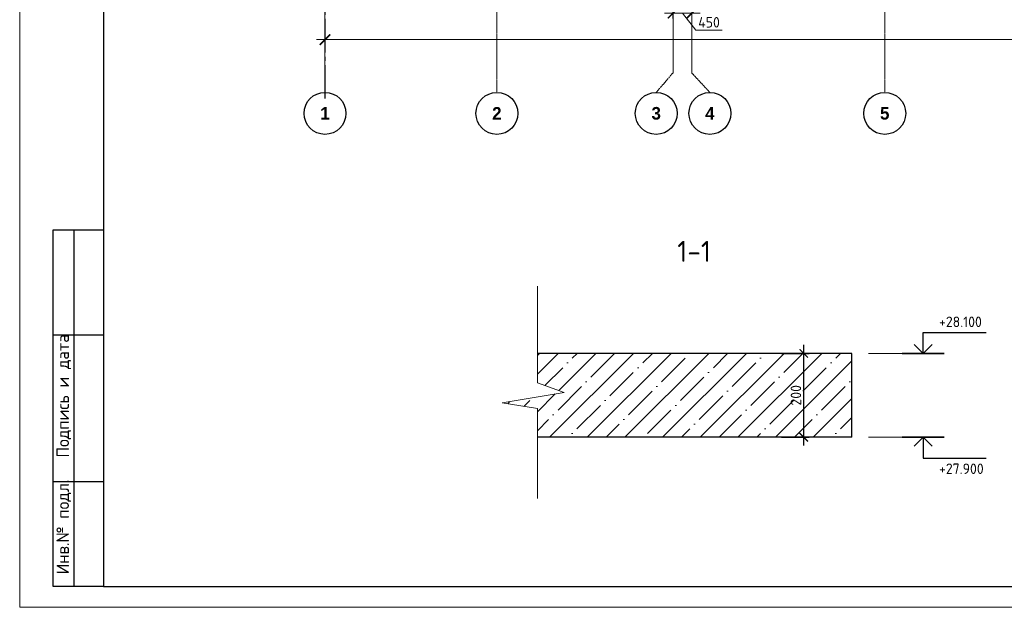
# Model space of a CAD drawing. Header units: millimetres. Extents: x -42044588 to 856694, y -806701 to 941911.
# Tile 117 of 256: x -203651 to -180168, y -299816 to -285803. Entities that reach past the tile are written whole.
import ezdxf
from ezdxf.enums import TextEntityAlignment as Align

# ---------------------------------------------------------------- set-up
doc = ezdxf.new("R2010")
doc.units = ezdxf.units.MM
doc.linetypes.add('______5', pattern=[1100, 800, -100, 100, -100])
doc.linetypes.add('осевая', pattern=[50.8, 31.75, -6.35, 6.35, -6.35])
for name, color, linetype, lineweight in [('0 Фундамент', 5, 'Continuous', 30), ('A-ANNO-NOTE-1', 7, 'Continuous', 35), ('A-ANNO-NOTE-2', 7, 'Continuous', 18), ('G-ANNO-DIMS', 7, 'Continuous', 9), ('G-ANNO-DIMS-1', 7, 'Continuous', 18), ('Оси', 40, '______5', 18), ('РАЗМЕРЫ', 1, 'Continuous', 9), ('Текст', 7, 'Continuous', 25), ('Тонкая', 81, 'Continuous', 20), ('ТОНКИЕ', 7, 'Continuous', 9), ('Узлы', 7, 'Continuous', 0)]:
    doc.layers.add(name, color=color, linetype=linetype, lineweight=lineweight)
doc.layers.add('ТОЛСТЫЕ_ОСНОВНЫЕ', color=6, linetype='Continuous')
doc.styles.add('Century Gothic', font='GOTHIC.TTF')
doc.styles.add('GOST-2.304_Type-B', font='GOST_Common.ttf')
doc.styles.add('ISOCPEUR', font='GOST_Common.ttf', dxfattribs={"height": 450})
doc.styles.add('style1', font='GOST_Common.ttf', dxfattribs={"height": 500})
doc.dimstyles.new('СПДС', dxfattribs={"dimscale": 100, "dimtxt": 2.5, "dimasz": 2, "dimexe": 1.25, "dimexo": 0, "dimtad": 1, "dimdec": 0, "dimrnd": 5, "dimtxsty": 'GOST-2.304_Type-B', "dimblk": 'ARCHTICK', "dimcen": 2.5, "dimdle": 2, "dimclrd": 1, "dimclre": 1, "dimclrt": 1, "dimadec": 0, "dimazin": 2, "dimtfac": 0.75, "dimtdec": 0, "dimtmove": 1, "dimatfit": 3, "dimfxl": 0, "dimtolj": 1, "dimarcsym": 0})

# ---------------------------------------------------------------- blocks, each defined once
blk = doc.blocks.new('_ArchTick')
at = {"color": 0, "linetype": 'ByBlock', "const_width": 0.15}
blk.add_lwpolyline([(-0.5, -0.5), (0.5, 0.5)], dxfattribs=at)
blk = doc.blocks.new('*D6710')
at = {"color": 1, "lineweight": -2, "transparency": 16777216}
for p, q in [((-85705, -346670), (-85705, -346545)), ((-38905, -346670), (-38905, -346545)), ((-85905, -346670), (-38705, -346670))]:
    blk.add_line(p, q, dxfattribs=at)
at = {"layer": 'DEFPOINTS', "color": 0, "transparency": 16777216}
for p in [(-85705, -346670), (-38905, -346670), (-38905, -346670)]:
    blk.add_point(p, dxfattribs=at)
at = {"color": 1, "lineweight": -2, "transparency": 16777216, "xscale": 250, "yscale": 250, "zscale": 250, "rotation": 180}
blk.add_blockref('_ArchTick', (-85705, -346670), dxfattribs=at)
at = {"color": 1, "lineweight": -2, "transparency": 16777216, "xscale": 250, "yscale": 250, "zscale": 250}
blk.add_blockref('_ArchTick', (-38905, -346670), dxfattribs=at)
at = {"color": 1, "transparency": 16777216, "insert": (-67487, -346445), "char_height": 250, "width": 104166.67, "attachment_point": 5, "style": 'GOST-2.304_Type-B'}
blk.add_mtext('\\A1;46800', dxfattribs=at)
blk = doc.blocks.new('NSY101')
at = {"color": 0, "linetype": 'ByBlock', "lineweight": -2}
blk.add_circle((0, 0), 50, dxfattribs=at)
blk = doc.blocks.new('СЛОЖНЫЙ_ОБЪЕКТ_31')
at = {"layer": 'Оси', "color": 16, "linetype": 'Continuous', "lineweight": 25, "transparency": 33554687, "xscale": 9.999999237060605, "yscale": 9.999999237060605, "zscale": 9.999999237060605}
blk.add_blockref('NSY101', (8813, -43009), dxfattribs=at)
at = {"layer": 'Оси', "color": 16, "linetype": 'Continuous', "lineweight": 25, "transparency": 33554687, "insert": (8813, -43009), "char_height": 300, "width": 385, "attachment_point": 5, "style": 'Century Gothic'}
blk.add_mtext('\\A1;{\\fCentury Gothic|i0|b1;\\H300.000000;\\W1.000000;\\C16;2}\\P', dxfattribs=at)
blk = doc.blocks.new('СЛОЖНЫЙ_ОБЪЕКТ_32')
at = {"layer": 'Оси', "color": 16, "linetype": 'Continuous', "lineweight": 25, "transparency": 33554687, "xscale": 9.999999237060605, "yscale": 9.999999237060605, "zscale": 9.999999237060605}
blk.add_blockref('NSY101', (18063, -43009), dxfattribs=at)
at = {"layer": 'Оси', "color": 16, "linetype": 'Continuous', "lineweight": 25, "transparency": 33554687, "insert": (18063, -43009), "char_height": 300, "width": 385, "attachment_point": 5, "style": 'Century Gothic'}
blk.add_mtext('\\A1;{\\fCentury Gothic|i0|b1;\\H300.000000;\\W1.000000;\\C16;5}\\P', dxfattribs=at)
blk = doc.blocks.new('СЛОЖНЫЙ_ОБЪЕКТ_46')
at = {"layer": 'Оси', "color": 16, "linetype": 'Continuous', "lineweight": 25, "transparency": 33554687, "xscale": 9.999999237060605, "yscale": 9.999999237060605, "zscale": 9.999999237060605}
blk.add_blockref('NSY101', (5263, -43009), dxfattribs=at)
at = {"layer": 'Оси', "color": 16, "linetype": 'Continuous', "lineweight": 25, "transparency": 33554687, "insert": (5263, -43009), "char_height": 300, "width": 385, "attachment_point": 5, "style": 'Century Gothic'}
blk.add_mtext('\\A1;{\\fCentury Gothic|i0|b1;\\H300.000000;\\W1.000000;\\C16;1}\\P', dxfattribs=at)
blk = doc.blocks.new('СЛОЖНЫЙ_ОБЪЕКТ_48')
at = {"layer": 'Оси', "color": 16, "linetype": 'Continuous', "lineweight": 25, "transparency": 33554687, "xscale": 9.999999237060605, "yscale": 9.999999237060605, "zscale": 9.999999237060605}
blk.add_blockref('NSY101', (13893, -43009), dxfattribs=at)
at = {"layer": 'Оси', "color": 16, "linetype": 'Continuous', "lineweight": 25, "transparency": 33554687, "insert": (13893, -43009), "char_height": 300, "width": 385, "attachment_point": 5, "style": 'Century Gothic'}
blk.add_mtext('\\A1;{\\fCentury Gothic|i0|b1;\\H300.000000;\\W1.000000;\\C16;4}\\P', dxfattribs=at)
blk = doc.blocks.new('СЛОЖНЫЙ_ОБЪЕКТ_49')
at = {"layer": 'Оси', "color": 16, "linetype": 'Continuous', "lineweight": 25, "transparency": 33554687, "xscale": 9.999999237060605, "yscale": 9.999999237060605, "zscale": 9.999999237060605}
blk.add_blockref('NSY101', (12613, -43009), dxfattribs=at)
at = {"layer": 'Оси', "color": 16, "linetype": 'Continuous', "lineweight": 25, "transparency": 33554687, "insert": (12613, -43009), "char_height": 300, "width": 385, "attachment_point": 5, "style": 'Century Gothic'}
blk.add_mtext('\\A1;{\\fCentury Gothic|i0|b1;\\H300.000000;\\W1.000000;\\C16;3}\\P', dxfattribs=at)
blk = doc.blocks.new('*D6729')
at = {"color": 1, "lineweight": -2, "transparency": 16777216}
for p, q in [((-76755, -346039), (-77605, -346039)), ((-77405, -345914), (-77405, -346164)), ((-77180, -346039), (-76858, -346445)), ((-76955, -345976), (-76955, -346164)), ((-76858, -346445), (-76233, -346445))]:
    blk.add_line(p, q, dxfattribs=at)
at = {"layer": 'DEFPOINTS', "color": 0, "transparency": 16777216}
for p in [(-77405, -345914), (-77405, -346039), (-76955, -345976)]:
    blk.add_point(p, dxfattribs=at)
at = {"color": 1, "lineweight": -2, "transparency": 16777216, "xscale": 250, "yscale": 250, "zscale": 250, "rotation": 180}
blk.add_blockref('_ArchTick', (-77405, -346039), dxfattribs=at)
at = {"color": 1, "lineweight": -2, "transparency": 16777216, "xscale": 250, "yscale": 250, "zscale": 250}
blk.add_blockref('_ArchTick', (-76955, -346039), dxfattribs=at)
at = {"color": 1, "transparency": 16777216, "insert": (-76545, -346258), "char_height": 250, "attachment_point": 5, "style": 'GOST-2.304_Type-B'}
blk.add_mtext('\\A1;450', dxfattribs=at)
blk = doc.blocks.new('*U6686')
at = {"layer": 'ТОЛСТЫЕ_ОСНОВНЫЕ'}
for p, q in [((8, 5), (8, 90)), ((8, 90), (20, 90)), ((13, 5), (13, 90)), ((8, 65), (20, 65)), ((8, 30), (20, 30)), ((20, 5), (8, 5))]:
    blk.add_line(p, q, dxfattribs=at)
at = {"layer": 'ТОЛСТЫЕ_ОСНОВНЫЕ', "color": 6}
blk.add_lwpolyline([(20, 5), (886, 5), (886, 415), (20, 415)], close=True, dxfattribs=at)
at = {"layer": 'ТОНКИЕ'}
blk.add_lwpolyline([(0, 0), (891, 0), (891, 420), (0, 420)], close=True, dxfattribs=at)
at = {"layer": 'Текст', "style": 'style1'}
for s, p in [('Подпись и дата', (10.5, 50.41)), ('Инв.№ подл.', (10.5, 19.18))]:
    blk.add_text(s, height=3, rotation=90, dxfattribs=at).set_placement(p, align=Align.MIDDLE)
blk = doc.blocks.new('Высотные отметки - Вверх-711287-Разрез 3-3')
at = {"layer": '0 Фундамент'}
for p, q in [((13237, 8150), (14737, 8150)), ((13237, 7650), (13237, 8150))]:
    blk.add_line(p, q, dxfattribs=at)
at = {"layer": 'A-ANNO-NOTE-1'}
blk.add_line((12737, 7650), (13737, 7650), dxfattribs=at)
at = {"layer": 'A-ANNO-NOTE-2'}
for q in [(13025, 7862), (13449, 7862)]:
    blk.add_line((13237, 7650), q, dxfattribs=at)
blk = doc.blocks.new('*D1233')
at = {"layer": 'DEFPOINTS', "color": 0, "transparency": 16777216}
for p in [(-185483, -293760), (-184951, -293760), (-185483, -295760)]:
    blk.add_point(p, dxfattribs=at)
at = {"layer": 'РАЗМЕРЫ', "color": 1, "lineweight": -2, "transparency": 16777216}
for p, q in [((-185483, -293760), (-184826, -293760)), ((-184951, -295960), (-184951, -293560)), ((-185483, -295760), (-184826, -295760))]:
    blk.add_line(p, q, dxfattribs=at)
at = {"layer": 'РАЗМЕРЫ', "color": 1, "lineweight": -2, "transparency": 16777216, "xscale": 200, "yscale": 200, "zscale": 200}
for p, rotation in [((-184951, -293760), 90), ((-184951, -295760), 270)]:
    blk.add_blockref('_ArchTick', p, dxfattribs=dict(at, rotation=rotation))
at = {"layer": 'РАЗМЕРЫ', "color": 1, "lineweight": 0, "transparency": 16777216, "insert": (-185138, -294760), "char_height": 250, "attachment_point": 5, "rotation": 90, "style": 'GOST-2.304_Type-B'}
blk.add_mtext('\\A1;200', dxfattribs=at)
blk = doc.blocks.new('оси блок 2')
at = {"layer": 'Оси', "color": 16, "linetype": 'осевая', "lineweight": 0, "ltscale": 0.25, "transparency": 33554687}
for p, q in [((-85704.7, -322543), (-85704.7, -347930)), ((-81604.7, -322543), (-81604.7, -347914.1)), ((-72354.7, -322543), (-72354.7, -347914.1)), ((-77404.7, -323084.4), (-77404.7, -347462.5)), ((-76954.7, -323084.4), (-76954.7, -347468.4))]:
    blk.add_line(p, q, dxfattribs=at)
at = {"layer": 'Оси', "color": 16, "linetype": 'осевая', "lineweight": 0, "transparency": 33554687}
for p, q in [((-77805.3, -347930), (-77404.7, -347462.5)), ((-76525.3, -347930), (-76954.7, -347468.4))]:
    blk.add_line(p, q, dxfattribs=at)
at = {"layer": 'Оси', "color": 16, "linetype": 'Continuous', "lineweight": 25, "transparency": 33554687}
for name, p in [('СЛОЖНЫЙ_ОБЪЕКТ_46', (-90967.7, -305420.5)), ('СЛОЖНЫЙ_ОБЪЕКТ_31', (-90418.2, -305420.5)), ('СЛОЖНЫЙ_ОБЪЕКТ_49', (-90418.2, -305420.5)), ('СЛОЖНЫЙ_ОБЪЕКТ_48', (-90418.2, -305420.5)), ('СЛОЖНЫЙ_ОБЪЕКТ_32', (-90418.2, -305420.5))]:
    blk.add_blockref(name, p, dxfattribs=at)
dim = blk.add_linear_dim(base=(-77404.7, -346038.9), p1=(-76954.7, -345976.4), p2=(-77404.7, -345913.9), dimstyle='СПДС')
dim.commit()
dim.dimension.update_dxf_attribs({"geometry": '*D6729', "text_midpoint": (-76795.1, -346445.2), "dimtype": 160})
dim = blk.add_linear_dim(base=(-38904.7, -346670.2), p1=(-85704.7, -346670.2), p2=(-38904.7, -346670.2), dimstyle='СПДС', override={"dimgap": 1})
dim.commit()
dim.dimension.update_dxf_attribs({"geometry": '*D6710', "text_midpoint": (-67487.3, -346670.2), "dimtype": 160})

msp = doc.modelspace()

# ---------------------------------------------------------------- hatches: boundary and pattern name
at = {"layer": 'РАЗМЕРЫ', "transparency": 33554648}
h = msp.add_hatch(dxfattribs=at)
h.set_pattern_fill('ANSI35', color=1, scale=100)
h.set_pattern_definition([(45, (-431.25, 148961.54), (-449.0128, 449.0128), []), (45, (17.76, 148961.54), (-449.0128, 449.0128), [793.75, -158.75, 0, -158.75])])
h.paths.add_polyline_path([(-183805.454, -293759.875), (-191305.454, -293759.875), (-191305.454, -294465.156), (-190666.883, -294691.16), (-192146.664, -294943.754), (-191305.454, -295075.222), (-191305.454, -295759.875), (-183805.454, -295759.875)])

# ---------------------------------------------------------------- linework, layer by layer
at = {"layer": 'Оси', "color": 16, "linetype": '______5', "lineweight": 25, "transparency": 33554687}
msp.add_line((-196369.689, -263785.868), (-196369.689, -287775.868), dxfattribs=at)
at = {"layer": 'РАЗМЕРЫ', "lineweight": 30}
for p, q in [((-183805.454, -293759.875), (-191305.454, -293759.875)), ((-183805.454, -295759.875), (-183805.454, -293759.875)), ((-183805.454, -295759.875), (-191305.454, -295759.875))]:
    msp.add_line(p, q, dxfattribs=at)
at = {"layer": 'РАЗМЕРЫ'}
for p, q in [((-181672.876, -293759.875), (-183409.621, -293759.875)), ((-181672.876, -295759.875), (-183409.621, -295759.875))]:
    msp.add_line(p, q, dxfattribs=at)
at = {"layer": 'Тонкая', "color": 30, "linetype": 'ByBlock', "ltscale": 75}
msp.add_lwpolyline([(-191305.454, -297218.85), (-191305.454, -295075.222), (-192146.664, -294943.754), (-190666.883, -294691.16), (-191305.454, -294465.156), (-191305.454, -292159.568)], dxfattribs=at)

# ---------------------------------------------------------------- block references
at = {"xscale": 100, "yscale": 100, "zscale": 100}
msp.add_blockref('*U6686', (-203650.914, -299815.859), dxfattribs=at)
at = {"layer": 'G-ANNO-DIMS'}
msp.add_blockref('Высотные отметки - Вверх-711287-Разрез 3-3', (-195341.203, -301409.875), dxfattribs=at)
at = {"layer": 'G-ANNO-DIMS', "xscale": -1, "rotation": 180}
msp.add_blockref('Высотные отметки - Вверх-711287-Разрез 3-3', (-195341.203, -288109.875), dxfattribs=at)
at = {"layer": 'РАЗМЕРЫ'}
msp.add_blockref('оси блок 2', (-110664.971, 60392.176), dxfattribs=at)

# ---------------------------------------------------------------- texts
at = {"layer": 'G-ANNO-DIMS-1', "char_height": 250, "width": 1150.28263, "line_spacing_factor": 1.149209, "style": 'ISOCPEUR'}
for s, insert, attachment_point in [('+28.100', (-181725.215, -292883.261), 1), ('+27.900', (-181725.215, -296636.488), 7)]:
    msp.add_mtext(s, dxfattribs=dict(at, insert=insert, attachment_point=attachment_point))
at = {"layer": 'Узлы', "color": 80, "linetype": 'Continuous', "lineweight": 0, "style": 'GOST-2.304_Type-B'}
msp.add_text('1-1', height=500, dxfattribs=at).set_placement((-187967.048, -291576.731))

# ---------------------------------------------------------------- dimensions: what is measured, and where the dimension line sits
at = {"layer": 'РАЗМЕРЫ', "lineweight": 0}
dim = msp.add_linear_dim(base=(-184950.898, -293759.875), p1=(-185483.175, -295759.875), p2=(-185483.175, -293759.875), angle=90, dimstyle='СПДС', override={"dimlfac": 0.1, "dimrnd": 5}, dxfattribs=at)
dim.commit()
dim.dimension.update_dxf_attribs({"geometry": '*D1233', "text_midpoint": (-185138.398, -294759.875)})

doc.saveas('drawing.dxf')
